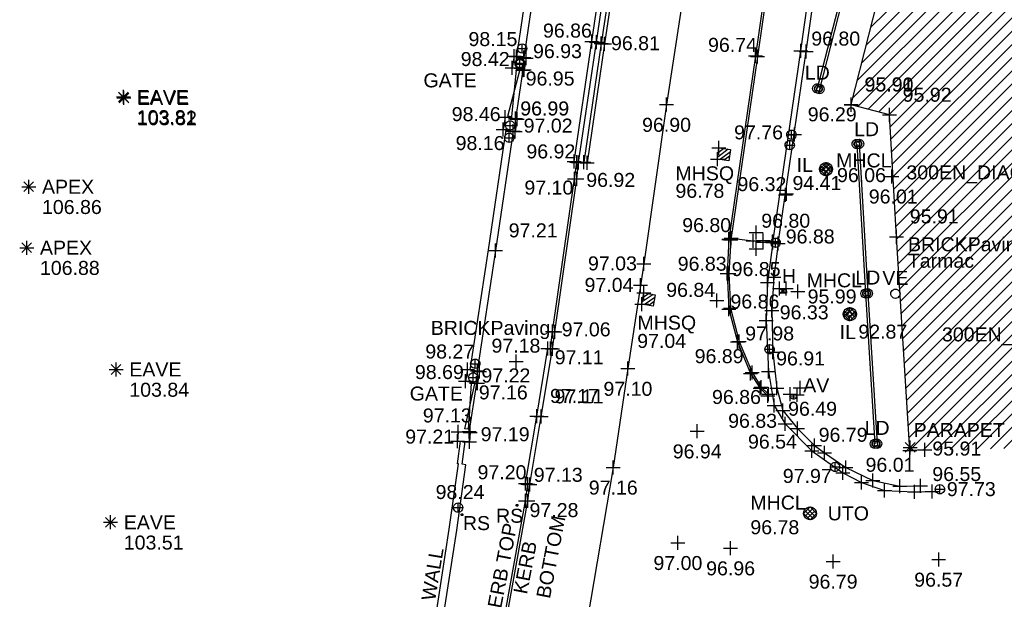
# Model space of a CAD drawing. Header units: metres. Extents: x 610185 to 614128, y 655663 to 660921.
# Tile 27 of 94: x 612676 to 612729, y 658161 to 658192. Entities that reach past the tile are written whole.
import ezdxf
from ezdxf.enums import TextEntityAlignment as Align

# ---------------------------------------------------------------- set-up
doc = ezdxf.new("R2010")
doc.units = ezdxf.units.M
doc.header["$MEASUREMENT"] = 0
doc.linetypes.add('DASHED', pattern=[19.05, 12.7, -6.35])
for name, color, linetype in [('3D_BUILDING_ELEVATION', 7, 'Continuous'), ('3D_BUILDING_LINE', 7, 'Continuous'), ('3D_BUILDING_SYMBOL', 7, 'Continuous'), ('3D_WALL_ELEVATION', 7, 'Continuous'), ('3D_WALL_LINE', 7, 'Continuous'), ('3D_WALL_SYMBOL', 7, 'Continuous'), ('AIR_VALVE_CODE', 19, 'Continuous'), ('AIR_VALVE_SYMBOL', 19, 'Continuous'), ('APEX_CODE', 251, 'Continuous'), ('APEX_ELEVATION', 251, 'Continuous'), ('APEX_SYMBOL', 251, 'Continuous'), ('BUILDING_HATCH', 252, 'Continuous'), ('DETAIL_DES', 250, 'Continuous'), ('GATE_CODE', 251, 'Continuous'), ('GATE_SYMBOL', 251, 'Continuous'), ('HELP_POINT', 250, 'Continuous'), ('HYDRANT_CODE', 142, 'Continuous'), ('HYDRANT_SYMBOL', 142, 'Continuous'), ('INVERT_LEVEL_CODE', 132, 'Continuous'), ('INVERT_LEVEL_ELEVATION', 132, 'Continuous'), ('INVERT_LEVEL_SYMBOL', 132, 'Continuous'), ('KERB_BOTTOM_ELEVATION', 7, 'Continuous'), ('KERB_BOTTOM_LINE', 7, 'Continuous'), ('KERB_BOTTOM_SYMBOL', 7, 'Continuous'), ('KERB_TOP_ELEVATION', 252, 'Continuous'), ('KERB_TOP_LINE', 252, 'Continuous'), ('KERB_TOP_SYMBOL', 252, 'Continuous'), ('LD_CODE', 15, 'Continuous'), ('LD_LINE', 15, 'Continuous'), ('LD_SYMBOL', 15, 'Continuous'), ('MANHOLE_CIRCULAR_CODE', 151, 'Continuous'), ('MANHOLE_CIRCULAR_ELEVATION', 151, 'Continuous'), ('MANHOLE_CIRCULAR_SYMBOL', 151, 'Continuous'), ('MANHOLE_SQUARE_CODE', 151, 'Continuous'), ('MANHOLE_SQUARE_ELEVATION', 151, 'Continuous'), ('MANHOLE_SQUARE_SYMBOL', 151, 'Continuous'), ('METAL_SPOTHEIGHT_ELEVATION', 250, 'Continuous'), ('METAL_SPOTHEIGHT_SYMBOL', 250, 'Continuous'), ('PARAPET_CODE', 251, 'Continuous'), ('PARAPET_SYMBOL', 251, 'Continuous'), ('ROAD_SIGN_CODE', 32, 'Continuous'), ('ROAD_SIGN_SYMBOL', 32, 'Continuous'), ('SURFACE_CHANGE_ELEVATION', 42, 'Continuous'), ('SURFACE_CHANGE_LINE', 42, 'Continuous'), ('SURFACE_CHANGE_SYMBOL', 42, 'Continuous'), ('TEXTS', 7, 'Continuous'), ('TOP_OF_WALL_ELEVATION', 211, 'Continuous'), ('UNDERSIDE_OF_EAVE_CODE', 252, 'Continuous'), ('UNDERSIDE_OF_EAVE_ELEVATION', 252, 'Continuous'), ('UNDERSIDE_OF_EAVE_SYMBOL', 252, 'Continuous'), ('VALVE_CODE', 142, 'Continuous'), ('VALVE_SYMBOL', 142, 'Continuous'), ('WALL_LINE', 7, 'Continuous'), ('WALL_TOP_SYMBOL', 211, 'Continuous'), ('WHITE_LINE_DASHED_ELEVATION', 254, 'Continuous'), ('WHITE_LINE_DASHED_LINE', 254, 'DASHED'), ('WHITE_LINE_DASHED_SYMBOL', 254, 'Continuous'), ('WHITE_LINE_SOLID_ELEVATION', 254, 'Continuous'), ('WHITE_LINE_SOLID_LINE', 254, 'Continuous'), ('WHITE_LINE_SOLID_SYMBOL', 254, 'Continuous'), ('YELLOW_LINE_SOLID_ELEVATION', 41, 'Continuous'), ('YELLOW_LINE_SOLID_LINE', 41, 'Continuous'), ('YELLOW_LINE_SOLID_SYMBOL', 41, 'Continuous')]:
    doc.layers.add(name, color=color, linetype=linetype)
doc.styles.add('REGULAR', font='swissl.ttf')

# ---------------------------------------------------------------- blocks, each defined once
blk = doc.blocks.new('S061')
at = {"color": 0, "linetype": 'Continuous'}
for p, q in [((-0.5, 0), (0.5, 0)), ((0, -0.5), (0, 0.5))]:
    blk.add_line(p, q, dxfattribs=at)
blk = doc.blocks.new('042')
at = {"color": 0, "linetype": 'Continuous'}
for p, q in [((-0.5, 0), (-0.48, 0.13)), ((-0.48, -0.13), (-0.5, 0)), ((-0.5, 0), (0.5, 0)), ((-0.48, 0.13), (-0.43, 0.25)), ((-0.43, 0.25), (-0.35, 0.35)), ((-0.35, 0.35), (-0.25, 0.43)), ((-0.25, 0.43), (-0.13, 0.48)), ((-0.13, 0.48), (0, 0.5)), ((0, 0.5), (0.13, 0.48)), ((0, -0.5), (0, 0.5)), ((0.13, 0.48), (0.25, 0.43)), ((0.25, 0.43), (0.35, 0.35)), ((0.35, 0.35), (0.43, 0.25)), ((0.43, 0.25), (0.48, 0.13)), ((0.48, 0.13), (0.5, 0)), ((0.5, 0), (0.48, -0.13)), ((-0.43, -0.25), (-0.48, -0.13)), ((-0.35, -0.35), (-0.43, -0.25)), ((-0.25, -0.43), (-0.35, -0.35)), ((-0.13, -0.48), (-0.25, -0.43)), ((0, -0.5), (-0.13, -0.48)), ((0.13, -0.48), (0, -0.5)), ((0.25, -0.43), (0.13, -0.48)), ((0.35, -0.35), (0.25, -0.43)), ((0.43, -0.25), (0.35, -0.35)), ((0.48, -0.13), (0.43, -0.25))]:
    blk.add_line(p, q, dxfattribs=at)
blk = doc.blocks.new('065')
at = {"color": 0, "linetype": 'Continuous'}
for p, q in [((-0.5, 0), (0.5, 0)), ((-0.35, -0.35), (0.35, 0.35)), ((-0.35, 0.35), (0.35, -0.35)), ((0, -0.5), (0, 0.5))]:
    blk.add_line(p, q, dxfattribs=at)
blk = doc.blocks.new('S031')
at = {"color": 0}
for p, q in [((-0.5, 0), (-0.48, 0.13)), ((-0.48, -0.13), (-0.5, 0)), ((-0.48, 0.13), (-0.43, 0.25)), ((-0.43, 0.25), (-0.35, 0.35)), ((-0.35, 0.35), (-0.25, 0.43)), ((-0.3, 0), (-0.28, 0.11)), ((-0.28, -0.11), (-0.3, 0)), ((-0.28, 0.11), (-0.21, 0.21)), ((-0.25, 0.43), (-0.13, 0.48)), ((-0.21, 0.21), (-0.11, 0.28)), ((-0.13, 0.48), (0, 0.5)), ((-0.11, 0.28), (0, 0.3)), ((0, 0.5), (0.13, 0.48)), ((0, 0.3), (0.11, 0.28)), ((0.11, 0.28), (0.21, 0.21)), ((0.13, 0.48), (0.25, 0.43)), ((0.21, 0.21), (0.28, 0.11)), ((0.25, 0.43), (0.35, 0.35)), ((0.28, 0.11), (0.3, 0)), ((0.3, 0), (0.28, -0.11)), ((0.35, 0.35), (0.43, 0.25)), ((0.43, 0.25), (0.48, 0.13)), ((0.48, 0.13), (0.5, 0)), ((0.5, 0), (0.48, -0.13)), ((-0.43, -0.25), (-0.48, -0.13)), ((-0.35, -0.35), (-0.43, -0.25)), ((-0.25, -0.43), (-0.35, -0.35)), ((-0.21, -0.21), (-0.28, -0.11)), ((-0.13, -0.48), (-0.25, -0.43)), ((-0.11, -0.28), (-0.21, -0.21)), ((0, -0.5), (-0.13, -0.48)), ((0, -0.3), (-0.11, -0.28)), ((0.11, -0.28), (0, -0.3)), ((0.13, -0.48), (0, -0.5)), ((0.21, -0.21), (0.11, -0.28)), ((0.25, -0.43), (0.13, -0.48)), ((0.28, -0.11), (0.21, -0.21)), ((0.35, -0.35), (0.25, -0.43)), ((0.43, -0.25), (0.35, -0.35)), ((0.48, -0.13), (0.43, -0.25))]:
    blk.add_line(p, q, dxfattribs=at)
blk = doc.blocks.new('072')
at = {"color": 0}
for p, q in [((-0.5, -0.5), (-0.5, 0.5)), ((-0.5, 0.5), (0.5, 0.5)), ((-0.5, 0.1), (-0.1, 0.5)), ((0.3, 0.5), (-0.5, -0.3)), ((-0.3, -0.5), (0.5, 0.3)), ((0.5, 0.5), (0.5, -0.5)), ((0.5, -0.5), (-0.5, -0.5)), ((0.5, -0.1), (0.1, -0.5))]:
    blk.add_line(p, q, dxfattribs=at)
blk = doc.blocks.new('093')
at = {"color": 0}
for p, q in [((-0.5, 0), (0, 0.5)), ((-0.5, 0), (-0.48, 0.13)), ((-0.48, -0.13), (-0.5, 0)), ((0, -0.5), (-0.5, 0)), ((-0.48, 0.13), (-0.43, 0.25)), ((-0.43, 0.25), (-0.35, 0.35)), ((0.26, 0.42), (-0.42, -0.26)), ((-0.42, 0.25), (0.26, -0.42)), ((-0.35, 0.35), (-0.25, 0.43)), ((0.42, -0.26), (-0.26, 0.42)), ((-0.26, -0.42), (0.43, 0.25)), ((-0.25, 0.43), (-0.13, 0.48)), ((-0.13, 0.48), (0, 0.5)), ((0, 0.5), (0.13, 0.48)), ((0, 0.5), (0.5, 0)), ((0.5, 0), (0, -0.5)), ((0.13, 0.48), (0.25, 0.43)), ((0.25, 0.43), (0.35, 0.35)), ((0.35, 0.35), (0.43, 0.25)), ((0.43, 0.25), (0.48, 0.13)), ((0.48, 0.13), (0.5, 0)), ((0.5, 0), (0.48, -0.13)), ((-0.43, -0.25), (-0.48, -0.13)), ((-0.35, -0.35), (-0.43, -0.25)), ((-0.25, -0.43), (-0.35, -0.35)), ((-0.13, -0.48), (-0.25, -0.43)), ((0, -0.5), (-0.13, -0.48)), ((0.13, -0.48), (0, -0.5)), ((0.25, -0.43), (0.13, -0.48)), ((0.35, -0.35), (0.25, -0.43)), ((0.43, -0.25), (0.35, -0.35)), ((0.48, -0.13), (0.43, -0.25))]:
    blk.add_line(p, q, dxfattribs=at)
blk = doc.blocks.new('S028')
at = {"color": 0, "linetype": 'Continuous'}
for p, q in [((-0.5, 0), (-0.48, 0.13)), ((-0.48, -0.13), (-0.5, 0)), ((-0.48, 0.13), (-0.43, 0.25)), ((-0.43, 0.25), (-0.35, 0.35)), ((-0.35, 0.35), (-0.25, 0.43)), ((-0.25, 0.43), (-0.13, 0.48)), ((-0.13, 0.48), (0, 0.5)), ((0, 0.5), (0.13, 0.48)), ((0.13, 0.48), (0.25, 0.43)), ((0.25, 0.43), (0.35, 0.35)), ((0.35, 0.35), (0.43, 0.25)), ((0.43, 0.25), (0.48, 0.13)), ((0.48, 0.13), (0.5, 0)), ((0.5, 0), (0.48, -0.13)), ((-0.43, -0.25), (-0.48, -0.13)), ((-0.35, -0.35), (-0.43, -0.25)), ((-0.25, -0.43), (-0.35, -0.35)), ((-0.13, -0.48), (-0.25, -0.43)), ((0, -0.5), (-0.13, -0.48)), ((0.13, -0.48), (0, -0.5)), ((0.25, -0.43), (0.13, -0.48)), ((0.35, -0.35), (0.25, -0.43)), ((0.43, -0.25), (0.35, -0.35)), ((0.48, -0.13), (0.43, -0.25))]:
    blk.add_line(p, q, dxfattribs=at)
blk = doc.blocks.new('068')
at = {"color": 0}
for p, q in [((-0.5, -0.5), (-0.5, 0.5)), ((-0.5, 0.5), (0.5, 0.5)), ((-0.5, -0.5), (0.5, 0.5)), ((0.5, -0.5), (-0.5, 0.5)), ((-0.45, -0.4), (-0.45, 0.4)), ((-0.45, 0.4), (-0.05, 0)), ((-0.05, 0), (-0.45, -0.4)), ((-0.4, -0.3), (-0.4, 0.3)), ((-0.4, 0.3), (-0.1, 0)), ((-0.1, 0), (-0.4, -0.3)), ((-0.35, -0.2), (-0.35, 0.2)), ((-0.35, 0.2), (-0.15, 0)), ((-0.15, 0), (-0.35, -0.2)), ((-0.3, -0.1), (-0.3, 0.1)), ((-0.3, 0.1), (-0.2, 0)), ((-0.2, 0), (-0.3, -0.1)), ((-0.26, -0.02), (-0.26, 0.02)), ((-0.26, 0.02), (-0.24, 0)), ((-0.24, 0), (-0.26, -0.02)), ((0.45, 0.4), (0.05, 0)), ((0.05, 0), (0.45, -0.4)), ((0.4, 0.3), (0.1, 0)), ((0.1, 0), (0.4, -0.3)), ((0.35, 0.2), (0.15, 0)), ((0.15, 0), (0.35, -0.2)), ((0.3, 0.1), (0.2, 0)), ((0.2, 0), (0.3, -0.1)), ((0.26, 0.02), (0.24, 0)), ((0.24, 0), (0.26, -0.02)), ((0.26, -0.02), (0.26, 0.02)), ((0.3, -0.1), (0.3, 0.1)), ((0.35, -0.2), (0.35, 0.2)), ((0.4, -0.3), (0.4, 0.3)), ((0.45, -0.4), (0.45, 0.4)), ((0.5, 0.5), (0.5, -0.5)), ((0.5, -0.5), (-0.5, -0.5))]:
    blk.add_line(p, q, dxfattribs=at)
blk = doc.blocks.new('S066')
at = {"color": 0, "linetype": 'Continuous'}
for p, q in [((-0.5, 0), (-0.19, 0)), ((-0.19, 0), (-0.18, 0.06)), ((-0.17, -0.08), (-0.19, 0)), ((-0.18, 0.06), (-0.16, 0.1)), ((-0.16, 0.1), (-0.13, 0.13)), ((-0.13, 0.13), (-0.1, 0.16)), ((-0.1, 0.16), (-0.06, 0.18)), ((-0.06, 0.18), (0, 0.19)), ((0, 0.5), (0, 0.19)), ((0, 0.19), (0.06, 0.18)), ((0.06, 0.18), (0.1, 0.16)), ((0.1, 0.16), (0.13, 0.13)), ((0.13, 0.13), (0.16, 0.1)), ((0.16, 0.1), (0.18, 0.06)), ((0.18, 0.06), (0.19, 0)), ((0.19, 0), (0.18, -0.04)), ((0.5, 0), (0.19, 0)), ((-0.16, -0.1), (-0.17, -0.08)), ((-0.13, -0.13), (-0.16, -0.1)), ((-0.1, -0.16), (-0.13, -0.13)), ((-0.06, -0.18), (-0.1, -0.16)), ((-0.02, -0.19), (-0.06, -0.18)), ((0, -0.19), (-0.02, -0.19)), ((0.06, -0.18), (0, -0.19)), ((0, -0.5), (0, -0.19)), ((0.1, -0.16), (0.06, -0.18)), ((0.13, -0.13), (0.1, -0.16)), ((0.16, -0.1), (0.13, -0.13)), ((0.18, -0.04), (0.16, -0.1))]:
    blk.add_line(p, q, dxfattribs=at)
blk = doc.blocks.new('GATE2')
at = {"color": 0, "linetype": 'Continuous'}
for p, q in [((-0.04, 0.5), (0.04, -0.5)), ((-0.04, -0.5), (0.04, 0.5)), ((0.04, 0.5), (-0.04, 0.5)), ((0.04, -0.5), (-0.04, -0.5))]:
    blk.add_line(p, q, dxfattribs=at)

msp = doc.modelspace()

# ---------------------------------------------------------------- hatches: boundary and pattern name
at = {"layer": 'BUILDING_HATCH'}
h = msp.add_hatch(dxfattribs=at)
h.set_pattern_fill('ANSI31', color=256, scale=4)
h.paths.add_polyline_path([(612754.286, 658248.852), (612748.44, 658248.472), (612746.265, 658248.321), (612746.392, 658245.998), (612746.572, 658246.008), (612746.847, 658240.408), (612747.127, 658235.735), (612745.562, 658233.979), (612739.054, 658226.879), (612730.446, 658226.253), (612726.471, 658210.94), (612726.383, 658210.945), (612720.388, 658187.088), (612722.433, 658186.531), (612722.816, 658180.012), (612723.521, 658168.558), (612724.325, 658168.595), (612733.84, 658168.741), (612732.001, 658179.85), (612732.66, 658192.929), (612733.508, 658205.066), (612737.937, 658218.068), (612747.165, 658224.278), (612755.518, 658236.036)])
h.paths.add_polyline_path([(612723.543, 658169.09), (612728.323, 658169.09), (612728.323, 658170.215), (612723.543, 658170.215)], flags=24)
h.paths.add_polyline_path([(612724.549, 658168.078), (612727.421, 658168.078), (612727.421, 658169.203), (612724.549, 658169.203)], flags=9)
h.paths.add_polyline_path([(612724.997, 658173.902), (612739.171, 658173.902), (612739.171, 658175.425), (612724.997, 658175.425)], flags=24)
h.paths.add_polyline_path([(612723.089, 658182.582), (612737.264, 658182.582), (612737.264, 658184.105), (612723.089, 658184.105)], flags=24)
h.paths.add_polyline_path([(612723.339, 658180.514), (612726.211, 658180.514), (612726.211, 658181.639), (612723.339, 658181.639)], flags=24)
h.paths.add_polyline_path([(612723.182, 658178.757), (612729.711, 658178.757), (612729.711, 658180.244), (612723.182, 658180.244)], flags=24)
h.paths.add_polyline_path([(612723.229, 658178.144), (612727.012, 658178.144), (612727.012, 658179.289), (612723.229, 658179.289)], flags=24)
h.paths.add_polyline_path([(612721.203, 658181.58), (612724.075, 658181.58), (612724.075, 658182.707), (612721.203, 658182.707)], flags=25)
h.paths.add_polyline_path([(612720.914, 658187.58), (612723.786, 658187.58), (612723.786, 658188.705), (612720.914, 658188.705)], flags=24)
h.paths.add_polyline_path([(612722.955, 658187.032), (612725.828, 658187.032), (612725.828, 658188.157), (612722.955, 658188.157)], flags=24)
h.paths.add_polyline_path([(612720.911, 658187.59), (612723.783, 658187.59), (612723.783, 658188.715), (612720.911, 658188.715)], flags=24)
h.paths.add_polyline_path([(612722.558, 658193.216), (612727.338, 658193.216), (612727.338, 658194.341), (612722.558, 658194.341)], flags=24)
h.paths.add_polyline_path([(612722.558, 658192.11), (612725.985, 658192.11), (612725.985, 658193.235), (612722.558, 658193.235)], flags=24)
h.paths.add_polyline_path([(612722.801, 658195.043), (612725.674, 658195.043), (612725.674, 658196.168), (612722.801, 658196.168)], flags=24)
h.paths.add_polyline_path([(612723.804, 658199.325), (612726.676, 658199.325), (612726.676, 658200.45), (612723.804, 658200.45)], flags=24)
h.paths.add_polyline_path([(612726.541, 658209.768), (612729.414, 658209.768), (612729.414, 658210.893), (612726.541, 658210.893)], flags=24)
h.paths.add_polyline_path([(612729.376, 658218.826), (612740.759, 658218.826), (612740.759, 658220.349), (612729.376, 658220.349)], flags=24)
h.paths.add_polyline_path([(612728.489, 658217.406), (612731.361, 658217.406), (612731.361, 658218.531), (612728.489, 658218.531)], flags=24)
h.paths.add_polyline_path([(612738.443, 658225.301), (612743.223, 658225.301), (612743.223, 658226.426), (612738.443, 658226.426)], flags=24)
h.paths.add_polyline_path([(612738.443, 658224.195), (612741.87, 658224.195), (612741.87, 658225.32), (612738.443, 658225.32)], flags=24)
h.paths.add_polyline_path([(612739.647, 658226.487), (612742.519, 658226.487), (612742.519, 658227.613), (612739.647, 658227.613)], flags=24)
h.paths.add_polyline_path([(612735.298, 658224.805), (612738.725, 658224.805), (612738.725, 658225.93), (612735.298, 658225.93)], flags=24)
h.paths.add_polyline_path([(612730.306, 658224.946), (612735.086, 658224.946), (612735.086, 658226.071), (612730.306, 658226.071)], flags=24)
h.paths.add_polyline_path([(612730.306, 658223.84), (612733.734, 658223.84), (612733.734, 658224.965), (612730.306, 658224.965)], flags=24)
h.paths.add_polyline_path([(612742.544, 658229.615), (612745.417, 658229.615), (612745.417, 658230.741), (612742.544, 658230.741)], flags=24)
h.paths.add_polyline_path([(612745.697, 658232.425), (612747.207, 658232.425), (612747.207, 658233.55), (612745.697, 658233.55)], flags=24)
h.paths.add_polyline_path([(612745.711, 658231.333), (612748.584, 658231.333), (612748.584, 658232.459), (612745.711, 658232.459)], flags=24)
h.paths.add_polyline_path([(612737.744, 658233.31), (612753.324, 658233.31), (612753.324, 658234.833), (612737.744, 658234.833)], flags=25)
h.paths.add_polyline_path([(612746.084, 658234.48), (612748.957, 658234.48), (612748.957, 658235.607), (612746.084, 658235.607)], flags=24)
h.paths.add_polyline_path([(612747.649, 658236.237), (612750.522, 658236.237), (612750.522, 658237.363), (612747.649, 658237.363)], flags=24)
h.paths.add_polyline_path([(612750.412, 658237.69), (612753.84, 658237.69), (612753.84, 658238.815), (612750.412, 658238.815)], flags=24)
h.paths.add_polyline_path([(612747.369, 658240.91), (612750.242, 658240.91), (612750.242, 658242.036), (612747.369, 658242.036)], flags=24)
h.paths.add_polyline_path([(612742.222, 658244.522), (612749.669, 658244.522), (612749.669, 658246.009), (612742.222, 658246.009)], flags=25)
h.paths.add_polyline_path([(612746.838, 658245.615), (612749.711, 658245.615), (612749.711, 658246.74), (612746.838, 658246.74)], flags=24)
h.paths.add_polyline_path([(612746.417, 658247.202), (612749.289, 658247.202), (612749.289, 658248.327), (612746.417, 658248.327)], flags=24)

# ---------------------------------------------------------------- linework, layer by layer
at = {"layer": '3D_BUILDING_LINE'}
for points in [[(612720.388, 658187.088, 95.907), (612722.279, 658194.541, 95.913), (612723.282, 658198.823, 95.909), (612726.383, 658210.945, 95.924), (612726.471, 658210.94, 95.937), (612728.269, 658217.912, 95.903), (612730.446, 658226.253, 96.006), (612738.294, 658226.731, 96.021), (612738.312, 658226.833, 96.016), (612739.054, 658226.879, 96.029), (612745.562, 658233.979, 96.037)], [(612724.325, 658168.595, 95.908), (612723.521, 658168.558, 95.922), (612722.816, 658180.012, 95.909), (612722.433, 658186.531, 95.918), (612720.391, 658187.079, 95.904)]]:
    msp.add_polyline3d(points, dxfattribs=at)
at = {"layer": '3D_WALL_LINE'}
for p, q in [((612702.886, 658192.682, 96.862), (612702.438, 658189.67, 96.94)), ((612703.282, 658192.623, 96.862), (612702.834, 658189.612, 96.94)), ((612702.313, 658189.683, 96.933), (612702.208, 658189.049, 96.948)), ((612702.313, 658189.683, 96.933), (612702.438, 658189.67, 96.94)), ((612702.834, 658189.612, 96.94), (612702.955, 658189.577, 96.933)), ((612702.955, 658189.577, 96.933), (612702.849, 658188.943, 96.948)), ((612702.208, 658189.049, 96.948), (612702.849, 658188.943, 96.948)), ((612701.836, 658186.409, 97.002), (612701.728, 658185.756, 97.016)), ((612702.477, 658186.303, 97.002), (612701.836, 658186.409, 97.002)), ((612702.477, 658186.303, 97.002), (612702.369, 658185.65, 97.016)), ((612701.728, 658185.756, 97.016), (612702.369, 658185.65, 97.016)), ((612699.825, 658172.901, 97.219), (612699.715, 658172.27, 97.182)), ((612700.465, 658172.789, 97.219), (612699.825, 658172.901, 97.219)), ((612700.465, 658172.789, 97.219), (612700.355, 658172.158, 97.182)), ((612699.715, 658172.27, 97.182), (612700.355, 658172.158, 97.182)), ((612699.314, 658169.561, 97.19), (612699.28, 658169.063, 97.205)), ((612699.314, 658169.561, 97.19), (612699.963, 658169.517, 97.19)), ((612699.963, 658169.517, 97.19), (612699.929, 658169.019, 97.205)), ((612699.929, 658169.019, 97.205), (612699.28, 658169.063, 97.205))]:
    msp.add_line(p, q, dxfattribs=at)
for points in [[(612716.181, 658179.692, 96.885), (612717.678, 658189.97, 96.795), (612718.8, 658197.844, 96.681), (612719.195, 658200.839, 96.607), (612719.282, 658201.484, 96.602), (612720.657, 658209.524, 96.475), (612721.424, 658214.293, 96.385), (612721.617, 658215.343, 96.364), (612722.002, 658216.963, 96.324), (612722.707, 658218.892, 96.258), (612723.624, 658220.749, 96.22), (612724.485, 658222.142, 96.189), (612725.931, 658223.909, 96.13), (612726.936, 658224.776, 96.11), (612727.503, 658225.055, 96.068)], [(612716.478, 658179.649, 96.885), (612717.975, 658189.927, 96.795), (612719.097, 658197.803, 96.681), (612719.493, 658200.799, 96.607), (612719.579, 658201.439, 96.602), (612720.953, 658209.474, 96.475), (612721.72, 658214.242, 96.385), (612721.91, 658215.281, 96.364), (612722.29, 658216.877, 96.324), (612722.983, 658218.774, 96.258), (612723.886, 658220.603, 96.22), (612724.73, 658221.967, 96.189), (612726.147, 658223.699, 96.13), (612727.103, 658224.524, 96.11), (612727.635, 658224.785, 96.068)], [(612701.865, 658185.733, 97.017), (612700.918, 658179.31, 97.208), (612699.95, 658172.879, 97.22)], [(612702.259, 658185.668, 97.018), (612701.316, 658179.265, 97.208), (612700.344, 658172.81, 97.22)], [(612716.181, 658179.692, 96.885), (612715.898, 658177.561, 96.902), (612715.824, 658175.512, 96.914), (612715.951, 658172.784, 96.92), (612716.261, 658170.975, 96.841), (612716.845, 658169.989, 96.831), (612718.266, 658168.534, 96.788), (612719.935, 658167.351, 96.715), (612720.939, 658166.837, 96.683), (612722.168, 658166.417, 96.639), (612723.772, 658166.336, 96.555), (612724.733, 658166.368, 96.521)], [(612716.478, 658179.649, 96.885), (612716.246, 658177.842, 96.392), (612716.128, 658176.061, 96.413), (612716.181, 658173.825, 96.462), (612716.392, 658171.904, 96.511), (612716.715, 658170.696, 96.527), (612717.501, 658169.739, 96.543), (612718.422, 658168.831, 96.441), (612718.947, 658168.439, 96.388), (612720.104, 658167.643, 96.29), (612721.538, 658166.949, 96.143), (612722.986, 658166.638, 96.014), (612724.091, 658166.667, 95.896)]]:
    msp.add_polyline3d(points, dxfattribs=at)
at = {"layer": 'KERB_BOTTOM_LINE'}
for points in [[(612733.476, 658238.027, 95.927), (612731.473, 658236.029, 95.917), (612729.778, 658234.008, 95.956), (612728.694, 658232.563, 95.961), (612727.473, 658230.662, 95.931), (612724.945, 658226.524, 95.921), (612722.783, 658222.892, 95.96), (612721.492, 658220.746, 96.022), (612721.279, 658220.33, 96.016), (612720.812, 658219.174, 96.062), (612720.656, 658218.838, 96.078), (612719.834, 658216.176, 96.211), (612718.541, 658210.512, 96.35), (612718.199, 658208.711, 96.365), (612716.581, 658198.984, 96.513), (612715.263, 658189.699, 96.666), (612713.823, 658179.874, 96.782)], [(612705.772, 658183.991, 96.916), (612706.725, 658190.429, 96.811), (612707.636, 658196.624, 96.708), (612707.763, 658197.5, 96.686), (612708.748, 658204.202, 96.571), (612709.21, 658208.269, 96.492), (612709.36, 658212.874, 96.37), (612709.266, 658216.559, 96.318), (612708.919, 658219.31, 96.239), (612708.771, 658219.8, 96.198), (612708.302, 658221.14, 96.135), (612708.133, 658221.617, 96.104), (612707.76, 658222.378, 96.077), (612707.298, 658222.962, 96.095), (612706.449, 658223.56, 96.1), (612705.66, 658223.971, 96.114), (612704.804, 658224.338, 96.157), (612703.928, 658224.658, 96.209), (612703.014, 658224.876, 96.245), (612702.098, 658224.951, 96.27), (612701.164, 658224.913, 96.306), (612699.34, 658224.58, 96.348), (612697.553, 658224.08, 96.377), (612691.249, 658222.327, 96.498)], [(612693.009, 658124.436, 97.454), (612693.318, 658125.297, 97.46), (612694.878, 658130.868, 97.434), (612696.883, 658138.06, 97.35), (612697.082, 658138.929, 97.335), (612698.872, 658145.786, 97.28), (612700.529, 658152.295, 97.253), (612700.714, 658153.18, 97.237), (612701.829, 658159.133, 97.22), (612703.054, 658165.853, 97.147), (612703.164, 658166.737, 97.132), (612703.774, 658170.37, 97.107), (612704.372, 658174.004, 97.059), (612704.497, 658174.913, 97.056), (612705.674, 658183.102, 96.928), (612705.772, 658183.991, 96.916)], [(612713.823, 658179.874, 96.782), (612713.74, 658178.034, 96.825), (612713.83, 658176.125, 96.864), (612714.285, 658174.376, 96.891), (612714.981, 658172.685, 96.905), (612715.496, 658171.894, 96.864), (612715.909, 658171.48, 96.842)]]:
    msp.add_polyline3d(points, dxfattribs=at)
at = {"layer": 'KERB_TOP_LINE'}
msp.add_line((612705.672, 658184.002, 96.969), (612705.527, 658184.042, 96.977), dxfattribs=at)
for points in [[(612733.535, 658237.901, 96.032), (612731.564, 658235.937, 96.072), (612729.869, 658233.919, 96.097), (612728.812, 658232.489, 96.083), (612727.594, 658230.59, 96.063), (612725.068, 658226.469, 96.056), (612722.896, 658222.843, 96.143), (612721.599, 658220.703, 96.218), (612721.349, 658220.287, 96.045), (612720.908, 658219.151, 96.079), (612720.78, 658218.789, 96.212), (612719.957, 658216.147, 96.336), (612718.653, 658210.482, 96.435), (612718.307, 658208.681, 96.464), (612716.694, 658198.977, 96.608), (612715.359, 658189.658, 96.735), (612713.933, 658179.851, 96.794)], [(612705.527, 658184.042, 96.977), (612706.473, 658190.468, 96.862), (612707.385, 658196.654, 96.769)], [(612692.924, 658124.411, 97.46), (612693.203, 658125.354, 97.538), (612694.773, 658130.892, 97.493), (612696.774, 658138.078, 97.445), (612696.98, 658138.942, 97.351), (612696.852, 658138.989, 97.355), (612698.62, 658145.869, 97.322), (612700.275, 658152.345, 97.312), (612700.426, 658152.317, 97.308), (612700.603, 658153.227, 97.351), (612701.705, 658159.131, 97.334), (612702.918, 658165.86, 97.28), (612703.053, 658166.757, 97.187), (612702.927, 658166.78, 97.196), (612703.53, 658170.395, 97.166), (612704.123, 658174.029, 97.111), (612704.269, 658174.022, 97.11), (612704.369, 658174.939, 97.184), (612705.551, 658183.104, 97.095), (612705.672, 658184.002, 96.969)], [(612713.933, 658179.851, 96.794), (612713.827, 658178.043, 96.824), (612713.915, 658176.176, 96.859), (612714.381, 658174.402, 96.895), (612715.072, 658172.734, 96.906), (612715.56, 658171.956, 96.866), (612715.956, 658171.566, 96.841)]]:
    msp.add_polyline3d(points, dxfattribs=at)
at = {"layer": 'LD_LINE'}
for points in [[(612726.758, 658220.06, 95.866), (612724.657, 658211.785, 95.865), (612722.511, 658203.406, 95.86), (612720.358, 658194.95, 95.867), (612718.568, 658187.952, 95.836)], [(612726.875, 658220.03, 95.866), (612724.773, 658211.755, 95.865), (612722.627, 658203.377, 95.86), (612720.474, 658194.921, 95.867), (612718.684, 658187.923, 95.836)], [(612720.684, 658184.976, 95.872), (612721.154, 658176.968, 95.865), (612721.651, 658168.913, 95.887)], [(612720.804, 658184.983, 95.872), (612721.274, 658176.975, 95.865), (612721.771, 658168.92, 95.887)]]:
    msp.add_polyline3d(points, dxfattribs=at)
at = {"layer": 'SURFACE_CHANGE_LINE'}
for p, q in [((612702.78, 658188.954, 96.95), (612702.395, 658186.316, 96.993)), ((612700.302, 658172.167, 97.163), (612699.894, 658169.522, 97.132))]:
    msp.add_line(p, q, dxfattribs=at)
msp.add_polyline3d([(612713.947, 658179.933, 96.8), (612715.135, 658179.782, 96.798), (612715.661, 658179.713, 96.832), (612715.667, 658179.809, 96.836), (612716.187, 658179.729, 96.88)], dxfattribs=at)
at = {"layer": 'WALL_LINE'}
for p, q in [((612699.282, 658167.848, 97.712), (612699.436, 658169.053, 97.673)), ((612699.53, 658167.817, 97.712), (612699.685, 658169.036, 97.672)), ((612699.332, 658167.841, 97.725), (612699.282, 658167.848, 97.712)), ((612699.73, 658167.784, 97.725), (612699.53, 658167.817, 97.712))]:
    msp.add_line(p, q, dxfattribs=at)
for points in [[(612696.888, 658151.33, 97.758), (612697.852, 658157.912, 97.866), (612698.842, 658164.35, 97.813), (612699.332, 658167.841, 97.725)], [(612697.284, 658151.269, 97.758), (612698.247, 658157.852, 97.866), (612699.238, 658164.292, 97.813), (612699.73, 658167.784, 97.725)]]:
    msp.add_polyline3d(points, dxfattribs=at)
at = {"layer": 'WHITE_LINE_DASHED_LINE'}
msp.add_polyline3d([(612708.416, 658172.946, 97.098), (612707.63, 658167.654, 97.161), (612706.245, 658159.54, 97.254), (612704.015, 658148.972, 97.297), (612701.698, 658139.951, 97.291), (612699.129, 658130.841, 97.294), (612696.299, 658121.335, 97.419), (612693.954, 658113.61, 97.513), (612690.866, 658103.213, 97.612)], dxfattribs=at)
at = {"layer": 'WHITE_LINE_SOLID_LINE'}
msp.add_polyline3d([(612716.378, 658223.476, 96.227), (612714.943, 658215.968, 96.398), (612713.375, 658206.131, 96.592), (612711.944, 658196.665, 96.74), (612710.487, 658187.09, 96.901), (612709.265, 658178.563, 97.025), (612708.416, 658172.946, 97.098)], dxfattribs=at)
at = {"layer": 'YELLOW_LINE_SOLID_LINE'}
for points in [[(612680.09, 658221.157, 96.657), (612690.145, 658223.578, 96.511), (612691.78, 658223.878, 96.489), (612692.487, 658223.925, 96.493), (612693.23, 658223.755, 96.462), (612693.883, 658223.691, 96.439), (612694.731, 658223.807, 96.417), (612696.367, 658224.195, 96.399), (612700.557, 658225.271, 96.32), (612702.15, 658225.317, 96.276), (612704.704, 658224.83, 96.184), (612706.96, 658223.773, 96.115), (612707.934, 658222.946, 96.085), (612708.778, 658221.347, 96.16), (612709.547, 658218.263, 96.271), (612709.766, 658215.232, 96.341), (612709.76, 658210.08, 96.406), (612709.427, 658205.993, 96.541), (612708.089, 658196.565, 96.703), (612707.158, 658190.336, 96.807), (612706.223, 658183.973, 96.915)], [(612680.129, 658220.992, 96.657), (612690.18, 658223.412, 96.511), (612691.801, 658223.709, 96.489), (612692.473, 658223.753, 96.493), (612693.203, 658223.587, 96.462), (612693.886, 658223.52, 96.439), (612694.762, 658223.639, 96.417), (612696.408, 658224.03, 96.399), (612700.581, 658225.102, 96.32), (612702.136, 658225.147, 96.276), (612704.651, 658224.667, 96.184), (612706.868, 658223.629, 96.115), (612707.799, 658222.837, 96.085), (612708.618, 658221.286, 96.16), (612709.378, 658218.236, 96.271), (612709.596, 658215.226, 96.341), (612709.59, 658210.087, 96.406), (612709.258, 658206.012, 96.541), (612707.921, 658196.59, 96.703), (612706.99, 658190.361, 96.807), (612706.055, 658183.998, 96.915)]]:
    msp.add_polyline3d(points, dxfattribs=at)

# ---------------------------------------------------------------- block references
at = {"layer": '3D_BUILDING_SYMBOL', "xscale": 0.75, "yscale": 0.75, "zscale": 0.75}
for p in [(612720.388, 658187.088, 95.907), (612720.391, 658187.079, 95.904), (612722.433, 658186.531, 95.918), (612722.816, 658180.012, 95.909), (612723.521, 658168.558, 95.922), (612724.325, 658168.595, 95.908)]:
    msp.add_blockref('S061', p, dxfattribs=at)
at = {"layer": '3D_WALL_SYMBOL', "xscale": 0.75, "yscale": 0.75, "zscale": 0.75}
for p in [(612702.313, 658189.683, 96.933), (612702.438, 658189.67, 96.94), (612717.678, 658189.97, 96.795), (612717.975, 658189.927, 96.795), (612702.834, 658189.612, 96.94), (612702.955, 658189.577, 96.933), (612702.208, 658189.049, 96.948), (612702.849, 658188.943, 96.948), (612701.836, 658186.409, 97.002), (612702.477, 658186.303, 97.002), (612701.728, 658185.756, 97.016), (612702.257, 658185.656, 97.018), (612702.369, 658185.65, 97.016), (612717.346, 658185.481, 96.295), (612716.913, 658182.314, 96.321), (612716.859, 658182.245, 96.32), (612716.181, 658179.692, 96.885), (612716.188, 658179.757, 96.882), (612716.478, 658179.649, 96.885), (612701.316, 658179.265, 97.208), (612715.898, 658177.561, 96.902), (612716.246, 658177.842, 96.392), (612716.128, 658176.061, 96.413), (612715.824, 658175.512, 96.914), (612716.181, 658173.825, 96.462), (612699.825, 658172.901, 97.219), (612700.346, 658172.824, 97.22), (612700.465, 658172.789, 97.219), (612715.951, 658172.784, 96.92), (612699.715, 658172.27, 97.182), (612700.355, 658172.158, 97.182), (612716.392, 658171.904, 96.511), (612716.261, 658170.975, 96.841), (612716.715, 658170.696, 96.527), (612716.845, 658169.989, 96.831), (612717.501, 658169.739, 96.543), (612699.314, 658169.561, 97.19), (612699.963, 658169.517, 97.19), (612699.28, 658169.063, 97.205), (612699.929, 658169.019, 97.205), (612718.422, 658168.831, 96.441), (612718.266, 658168.534, 96.788), (612718.947, 658168.439, 96.388), (612720.104, 658167.643, 96.29), (612719.935, 658167.351, 96.715), (612720.939, 658166.837, 96.683), (612721.538, 658166.949, 96.143), (612722.986, 658166.638, 96.014), (612724.091, 658166.667, 95.896), (612722.168, 658166.417, 96.639), (612723.772, 658166.336, 96.555), (612724.733, 658166.368, 96.521)]:
    msp.add_blockref('S061', p, dxfattribs=at)
at = {"layer": 'AIR_VALVE_SYMBOL', "xscale": 0.25, "yscale": 0.378, "zscale": 0.25, "rotation": 264.3}
msp.add_blockref('042', (612717.287, 658171.438, 96.521), dxfattribs=at)
at = {"layer": 'APEX_SYMBOL', "xscale": 0.75, "yscale": 0.75, "zscale": 0.75}
for p in [(612676.299, 658182.686, 106.861), (612676.189, 658179.422, 106.877)]:
    msp.add_blockref('065', p, dxfattribs=at)
at = {"layer": 'GATE_SYMBOL'}
for p, xscale, yscale, zscale, rotation in [((612702.3, 658187.687, 96.996), 2.52, 2.52, 2.52, 349.4571594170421), ((612699.936, 658170.921, 97.167), 2.45, 2.45, 2.45, 351.8735920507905)]:
    msp.add_blockref('GATE2', p, dxfattribs=dict(at, xscale=xscale, yscale=yscale, zscale=zscale, rotation=rotation))
at = {"layer": 'HELP_POINT', "xscale": 0.75, "yscale": 0.75, "zscale": 0.75}
for p in [(612713.293, 658184.768, 96.777), (612713.211, 658184.157, 96.776), (612709.272, 658177.006, 97.039), (612716.534, 658177.23, 96.378), (612716.906, 658177.238, 96.364), (612709.163, 658176.399, 97.047), (612717.112, 658171.581, 96.52), (612717.488, 658171.543, 96.522)]:
    msp.add_blockref('S061', p, dxfattribs=at)
at = {"layer": 'HYDRANT_SYMBOL', "xscale": 0.25, "yscale": 0.373, "zscale": 0.25, "rotation": 271.2}
msp.add_blockref('068', (612716.723, 658177.109, 96.371), dxfattribs=at)
at = {"layer": 'INVERT_LEVEL_SYMBOL', "xscale": 0.75, "yscale": 0.75, "zscale": 0.75}
for p in [(612719.028, 658183.635, 94.415), (612720.287, 658175.859, 92.872)]:
    msp.add_blockref('S066', p, dxfattribs=at)
at = {"layer": 'KERB_BOTTOM_SYMBOL', "xscale": 0.75, "yscale": 0.75, "zscale": 0.75}
for p in [(612706.725, 658190.429, 96.811), (612715.263, 658189.699, 96.666), (612705.772, 658183.991, 96.916), (612705.674, 658183.102, 96.928), (612713.823, 658179.874, 96.782), (612713.828, 658179.859, 96.778), (612713.74, 658178.034, 96.825), (612713.83, 658176.125, 96.864), (612704.497, 658174.913, 97.056), (612714.285, 658174.376, 96.891), (612704.372, 658174.004, 97.059), (612714.981, 658172.685, 96.905), (612715.496, 658171.894, 96.864), (612715.909, 658171.48, 96.842), (612703.774, 658170.37, 97.107), (612703.164, 658166.737, 97.132), (612703.054, 658165.853, 97.147)]:
    msp.add_blockref('S061', p, dxfattribs=at)
at = {"layer": 'KERB_TOP_SYMBOL', "xscale": 0.75, "yscale": 0.75, "zscale": 0.75}
for p in [(612706.473, 658190.468, 96.862), (612715.359, 658189.658, 96.735), (612705.527, 658184.042, 96.977), (612705.672, 658184.002, 96.969), (612705.551, 658183.104, 97.095), (612713.93, 658179.854, 96.793), (612713.933, 658179.851, 96.794), (612713.827, 658178.043, 96.824), (612713.915, 658176.176, 96.859), (612704.369, 658174.939, 97.184), (612714.381, 658174.402, 96.895), (612704.123, 658174.029, 97.111), (612704.269, 658174.022, 97.11), (612715.072, 658172.734, 96.906), (612715.56, 658171.956, 96.866), (612715.956, 658171.566, 96.841), (612703.53, 658170.395, 97.166), (612702.927, 658166.78, 97.196), (612703.053, 658166.757, 97.187), (612702.918, 658165.86, 97.28)]:
    msp.add_blockref('S061', p, dxfattribs=at)
at = {"layer": 'LD_SYMBOL', "xscale": 0.5, "yscale": 0.5, "zscale": 0.5}
for p in [(612718.568, 658187.952, 95.836), (612718.684, 658187.923, 95.836), (612720.684, 658184.976, 95.872), (612720.804, 658184.983, 95.872), (612721.154, 658176.968, 95.865), (612721.274, 658176.975, 95.865), (612721.651, 658168.913, 95.887), (612721.771, 658168.92, 95.887)]:
    msp.add_blockref('S031', p, dxfattribs=at)
at = {"layer": 'MANHOLE_CIRCULAR_SYMBOL', "xscale": 0.7, "yscale": 0.7, "zscale": 0.7}
for p in [(612719.035, 658183.626, 96.063), (612720.31, 658175.861, 95.992), (612718.179, 658165.189, 96.779)]:
    msp.add_blockref('093', p, dxfattribs=at)
at = {"layer": 'MANHOLE_SQUARE_SYMBOL', "xscale": 0.62, "zscale": 0.62}
for p, yscale, rotation in [((612713.559, 658184.421, 96.777), 0.617, 352.3), ((612709.523, 658176.647, 97.043), 0.616, 349.7)]:
    msp.add_blockref('072', p, dxfattribs=dict(at, yscale=yscale, rotation=rotation))
at = {"layer": 'METAL_SPOTHEIGHT_SYMBOL', "xscale": 0.75, "yscale": 0.75, "zscale": 0.75}
for p in [(612722.557, 658183.237, 96.007), (612715.298, 658180.241, 96.806), (612715.288, 658179.362, 96.851), (612717.532, 658177.078, 96.327), (612713.18, 658176.584, 96.843), (612702.42, 658173.316, 97.184), (612717.647, 658171.919, 96.487), (612712.129, 658169.593, 96.939), (612711.095, 658163.613, 96.998), (612713.921, 658163.328, 96.964), (612719.415, 658162.615, 96.787), (612725.073, 658162.721, 96.568)]:
    msp.add_blockref('S061', p, dxfattribs=at)
at = {"layer": 'PARAPET_SYMBOL', "xscale": 0.75, "yscale": 0.75, "zscale": 0.75}
msp.add_blockref('065', (612723.548, 658168.722, 103.996), dxfattribs=at)
at = {"layer": 'ROAD_SIGN_SYMBOL', "xscale": 0.1, "yscale": 0.1, "zscale": 0.1}
for p in [(612702.476, 658165.62, 97.31), (612699.524, 658165.115, 97.332)]:
    msp.add_blockref('042', p, dxfattribs=at)
at = {"layer": 'SURFACE_CHANGE_SYMBOL', "xscale": 0.75, "yscale": 0.75, "zscale": 0.75}
for p in [(612702.769, 658188.931, 96.95), (612702.777, 658188.936, 96.95), (612702.393, 658186.328, 96.995), (612702.397, 658186.334, 96.993), (612713.947, 658179.933, 96.8), (612715.135, 658179.782, 96.798), (612715.661, 658179.713, 96.832), (612715.667, 658179.809, 96.836), (612716.165, 658179.732, 96.878), (612700.301, 658172.156, 97.163), (612699.903, 658169.578, 97.132)]:
    msp.add_blockref('S061', p, dxfattribs=at)
at = {"layer": 'UNDERSIDE_OF_EAVE_SYMBOL', "xscale": 0.75, "yscale": 0.75, "zscale": 0.75}
for p in [(612681.374, 658187.497, 103.813), (612681.401, 658187.444, 103.819), (612680.98, 658172.897, 103.841), (612680.684, 658164.71, 103.506)]:
    msp.add_blockref('065', p, dxfattribs=at)
at = {"layer": 'VALVE_SYMBOL', "xscale": 0.5, "yscale": 0.5, "zscale": 0.5}
msp.add_blockref('S028', (612722.751, 658176.957, 95.888), dxfattribs=at)
at = {"layer": 'WALL_TOP_SYMBOL', "xscale": 0.5, "yscale": 0.5, "zscale": 0.5}
for p in [(612702.748, 658190.093, 98.147), (612702.621, 658189.26, 98.416), (612702.63, 658189.316, 98.418), (612702.099, 658185.971, 98.463), (612702.058, 658185.312, 98.162), (612717.182, 658185.472, 97.763), (612717.087, 658184.917, 97.986), (612716.33, 658179.686, 97.988), (612716.013, 658173.978, 97.981), (612700.231, 658173.203, 98.27), (612700.121, 658172.472, 98.686), (612719.518, 658167.675, 97.971), (612725.14, 658166.479, 97.729), (612699.312, 658165.494, 98.239)]:
    msp.add_blockref('042', p, dxfattribs=at)
at = {"layer": 'WHITE_LINE_DASHED_SYMBOL', "xscale": 0.75, "yscale": 0.75, "zscale": 0.75}
for p in [(612709.082, 658177.41, 97.04), (612707.63, 658167.654, 97.161)]:
    msp.add_blockref('S061', p, dxfattribs=at)
at = {"layer": 'WHITE_LINE_SOLID_SYMBOL', "xscale": 0.75, "yscale": 0.75, "zscale": 0.75}
for p in [(612710.487, 658187.09, 96.901), (612709.265, 658178.563, 97.025), (612708.416, 658172.946, 97.098)]:
    msp.add_blockref('S061', p, dxfattribs=at)
at = {"layer": 'YELLOW_LINE_SOLID_SYMBOL', "xscale": 0.75, "yscale": 0.75, "zscale": 0.75}
for p in [(612706.99, 658190.361, 96.807), (612707.158, 658190.336, 96.807), (612706.055, 658183.998, 96.915), (612706.223, 658183.973, 96.915)]:
    msp.add_blockref('S061', p, dxfattribs=at)

# ---------------------------------------------------------------- texts
at = {"layer": '3D_BUILDING_ELEVATION', "style": 'REGULAR'}
for s, p in [('95.91', (612721.098, 658187.798, 95.907)), ('95.90', (612721.101, 658187.789, 95.904)), ('95.92', (612723.143, 658187.241, 95.918)), ('95.91', (612723.526, 658180.722, 95.909)), ('95.91', (612724.736, 658168.286, 95.908))]:
    msp.add_text(s, height=0.75, dxfattribs=at).set_placement(p)
at = {"layer": '3D_WALL_ELEVATION', "style": 'REGULAR'}
for s, p in [('96.80', (612718.244, 658190.249, 96.795)), ('96.93', (612703.33, 658189.577, 96.933)), ('96.29', (612718.056, 658186.191, 96.295)), ('97.02', (612702.828, 658185.588, 97.016)), ('96.32', (612714.288, 658182.452, 96.32)), ('97.21', (612702.026, 658179.975, 97.208)), ('96.88', (612716.876, 658179.648, 96.882)), ('97.22', (612700.565, 658172.201, 194.403)), ('96.83', (612713.789, 658169.772, 96.831)), ('97.21', (612696.48, 658168.926)), ('97.19', (612700.526, 658169.055, 97.19)), ('96.79', (612718.64, 658169.024, 96.788)), ('96.54', (612714.852, 658168.656, 96.543)), ('96.01', (612721.155, 658167.416, 96.014)), ('96.55', (612724.731, 658166.92, 96.555))]:
    msp.add_text(s, height=0.75, dxfattribs=at).set_placement(p)
at = {"layer": 'AIR_VALVE_CODE', "style": 'REGULAR'}
msp.add_text('AV', height=0.75, dxfattribs=at).set_placement((612718.511, 658171.669, 96.521), align=Align.CENTER)
at = {"layer": 'APEX_CODE', "style": 'REGULAR'}
for p in [(612677.009, 658182.686, 106.861), (612676.899, 658179.422, 106.877)]:
    msp.add_text('APEX', height=0.75, dxfattribs=at).set_placement(p, align=Align.MIDDLE_LEFT)
at = {"layer": 'APEX_ELEVATION', "style": 'REGULAR'}
for s, p in [('106.86', (612677.009, 658181.976, 106.861)), ('106.88', (612676.899, 658178.712, 106.877))]:
    msp.add_text(s, height=0.75, dxfattribs=at).set_placement(p, align=Align.TOP_LEFT)
at = {"layer": 'DETAIL_DES', "style": 'REGULAR'}
for s, p in [('300EN_DIACONCRETE_PIPE', (612723.343, 658183.457, 94.415)), ('BRICKPaving', (612723.43, 658179.602, 96.806)), ('Tarmac', (612723.42, 658178.723, 96.851)), ('BRICKPaving', (612697.849, 658175.124, 97.184)), ('300EN_DIACONCRETE_PIPE', (612725.25, 658174.777, 92.872)), ('UTO', (612719.125, 658165.189, 96.779))]:
    msp.add_text(s, height=0.75, dxfattribs=at).set_placement(p, align=Align.MIDDLE_LEFT)
at = {"layer": 'GATE_CODE', "style": 'REGULAR'}
for p in [(612698.882, 658188.012, 96.996), (612698.147, 658171.233, 97.167)]:
    msp.add_text('GATE', height=0.75, dxfattribs=at).set_placement(p, align=Align.CENTER)
at = {"layer": 'HYDRANT_CODE', "style": 'REGULAR'}
msp.add_text('H', height=0.75, dxfattribs=at).set_placement((612717.048, 658177.525, 96.371), align=Align.CENTER)
at = {"layer": 'INVERT_LEVEL_CODE', "style": 'REGULAR'}
for p in [(612717.897, 658183.481, 94.415), (612720.202, 658174.525, 92.872)]:
    msp.add_text('IL', height=0.75, dxfattribs=at).set_placement(p, align=Align.CENTER)
at = {"layer": 'INVERT_LEVEL_ELEVATION', "style": 'REGULAR'}
for s, p in [('94.41', (612718.549, 658183.261, 94.415)), ('92.87', (612722.078, 658175.298, 92.872))]:
    msp.add_text(s, height=0.75, dxfattribs=at).set_placement(p, align=Align.TOP_CENTER)
at = {"layer": 'KERB_BOTTOM_ELEVATION', "style": 'REGULAR'}
for s, p in [('96.92', (612702.974, 658184.205, 96.916)), ('96.83', (612711.085, 658178.187, 96.825)), ('97.06', (612704.867, 658174.671, 97.056)), ('96.89', (612711.994, 658173.236, 96.891)), ('96.91', (612716.361, 658173.116, 96.905)), ('97.11', (612704.484, 658171.08, 97.107)), ('96.86', (612712.924, 658171.048, 96.864)), ('97.13', (612703.371, 658166.879, 97.132))]:
    msp.add_text(s, height=0.75, dxfattribs=at).set_placement(p)
at = {"layer": 'KERB_TOP_ELEVATION', "style": 'REGULAR'}
for s, p in [('96.86', (612703.863, 658190.678)), ('96.74', (612712.711, 658189.913, 96.735)), ('97.10', (612702.868, 658182.267, 97.095)), ('96.86', (612713.913, 658176.164, 96.859)), ('97.11', (612704.492, 658173.175, 97.111)), ('97.17', (612704.24, 658171.105, 97.166)), ('97.20', (612700.356, 658167.016, 97.196)), ('97.28', (612703.142, 658164.989, 97.28))]:
    msp.add_text(s, height=0.75, dxfattribs=at).set_placement(p)
at = {"layer": 'LD_CODE', "style": 'REGULAR'}
for p in [(612718.568, 658188.426, 95.836), (612721.21, 658185.396, 95.872), (612721.274, 658177.448, 95.865), (612721.771, 658169.393, 95.887)]:
    msp.add_text('LD', height=0.75, dxfattribs=at).set_placement(p, align=Align.CENTER)
at = {"layer": 'MANHOLE_CIRCULAR_CODE', "style": 'REGULAR'}
for p in [(612719.577, 658183.722, 96.063), (612717.996, 658177.298, 95.992), (612714.979, 658165.392, 96.779)]:
    msp.add_text('MHCL', height=0.75, dxfattribs=at).set_placement(p)
at = {"layer": 'MANHOLE_CIRCULAR_ELEVATION', "style": 'REGULAR'}
for s, p in [('96.06', (612719.626, 658183.311, 96.063)), ('95.99', (612718.049, 658176.809, 95.992)), ('96.78', (612714.979, 658164.445, 96.779))]:
    msp.add_text(s, height=0.75, dxfattribs=at).set_placement(p, align=Align.MIDDLE_LEFT)
at = {"layer": 'MANHOLE_SQUARE_CODE', "style": 'REGULAR'}
for p in [(612710.964, 658183.03, 96.777), (612708.929, 658175.031, 97.043)]:
    msp.add_text('MHSQ', height=0.75, dxfattribs=at).set_placement(p)
at = {"layer": 'MANHOLE_SQUARE_ELEVATION', "style": 'REGULAR'}
for s, p in [('96.78', (612710.964, 658182.468, 96.777)), ('97.04', (612708.914, 658174.426, 97.043))]:
    msp.add_text(s, height=0.75, dxfattribs=at).set_placement(p, align=Align.MIDDLE_LEFT)
at = {"layer": 'METAL_SPOTHEIGHT_ELEVATION', "style": 'REGULAR'}
for s, p in [('96.01', (612722.639, 658182.539, 96.007)), ('96.85', (612715.288, 658178.652, 96.851)), ('96.84', (612711.78, 658177.537, 96.843)), ('96.33', (612717.864, 658176.333, 96.327)), ('97.18', (612702.414, 658174.548, 97.184)), ('96.49', (612718.314, 658171.168, 96.487)), ('96.94', (612712.129, 658168.883, 96.939)), ('97.00', (612711.095, 658162.903, 96.998)), ('96.96', (612713.921, 658162.618, 96.964)), ('96.79', (612719.415, 658161.905, 96.787)), ('96.57', (612725.073, 658162.011, 96.568))]:
    msp.add_text(s, height=0.75, dxfattribs=at).set_placement(p, align=Align.TOP_CENTER)
at = {"layer": 'PARAPET_CODE', "style": 'REGULAR'}
msp.add_text('PARAPET', height=0.75, dxfattribs=at).set_placement((612723.731, 658169.653, 103.996), align=Align.MIDDLE_LEFT)
at = {"layer": 'ROAD_SIGN_CODE', "style": 'REGULAR'}
for p in [(612701.348, 658165.059, 97.31), (612699.571, 658164.666, 97.332)]:
    msp.add_text('RS', height=0.75, dxfattribs=at).set_placement(p, align=Align.MIDDLE_LEFT)
at = {"layer": 'SURFACE_CHANGE_ELEVATION', "style": 'REGULAR'}
for s, p in [('96.95', (612702.935, 658188.11, 96.95)), ('96.99', (612702.644, 658186.503, 96.995)), ('96.99', (612702.648, 658186.509, 96.993)), ('96.80', (612715.564, 658180.492, 96.798)), ('96.80', (612711.327, 658180.257, 96.8)), ('97.16', (612700.424, 658171.294, -0.019)), ('97.13', (612697.423, 658170.058, 97.132))]:
    msp.add_text(s, height=0.75, dxfattribs=at).set_placement(p)
at = {"layer": 'TEXTS', "style": 'REGULAR'}
for s, rotation, p in [('KERB TOP', 79.1808, (612701.49, 658159.379, 95.404)), ('WALL', 80.63, (612698.078, 658160.468, 94.937))]:
    msp.add_text(s, height=0.75, rotation=rotation, dxfattribs=at).set_placement(p)
at = {"layer": 'TEXTS', "insert": (612702.268, 658160.96, 95.404), "char_height": 0.75, "width": 2.11319, "attachment_point": 1, "rotation": 79.1808, "style": 'REGULAR'}
msp.add_mtext('KERB BOTTOM', dxfattribs=at)
at = {"layer": 'TOP_OF_WALL_ELEVATION', "style": 'REGULAR'}
for s, p in [('98.15', (612701.181, 658190.223, 98.147)), ('98.42', (612700.765, 658189.153, 98.416)), ('98.46', (612700.282, 658186.203, 98.463)), ('97.76', (612715.419, 658185.225, 97.763)), ('98.16', (612700.492, 658184.652, 98.162)), ('97.98', (612716.013, 658174.452, 97.981)), ('98.27', (612698.867, 658173.485, 98.27)), ('98.69', (612698.309, 658172.384, 98.686)), ('97.97', (612718.029, 658166.818, 97.971)), ('97.73', (612726.822, 658166.112, 97.729)), ('98.24', (612699.419, 658165.955, 98.239))]:
    msp.add_text(s, height=0.75, dxfattribs=at).set_placement(p, align=Align.CENTER)
at = {"layer": 'UNDERSIDE_OF_EAVE_CODE', "style": 'REGULAR'}
for p in [(612682.084, 658187.497, 103.813), (612682.111, 658187.444, 103.819), (612681.69, 658172.897, 103.841), (612681.394, 658164.71, 103.506)]:
    msp.add_text('EAVE', height=0.75, dxfattribs=at).set_placement(p, align=Align.MIDDLE_LEFT)
at = {"layer": 'UNDERSIDE_OF_EAVE_ELEVATION', "style": 'REGULAR'}
for s, p in [('103.81', (612682.084, 658186.787, 103.813)), ('103.82', (612682.111, 658186.734, 103.819)), ('103.84', (612681.69, 658172.187, 103.841)), ('103.51', (612681.394, 658164, 103.506))]:
    msp.add_text(s, height=0.75, dxfattribs=at).set_placement(p, align=Align.TOP_LEFT)
at = {"layer": 'VALVE_CODE', "style": 'REGULAR'}
msp.add_text('VE', height=0.75, dxfattribs=at).set_placement((612722.751, 658177.431, 95.888), align=Align.CENTER)
at = {"layer": 'WHITE_LINE_DASHED_ELEVATION', "style": 'REGULAR'}
for s, p in [('97.04', (612707.403, 658177.803, 97.04)), ('97.16', (612707.63, 658166.944, 97.161))]:
    msp.add_text(s, height=0.75, dxfattribs=at).set_placement(p, align=Align.TOP_CENTER)
at = {"layer": 'WHITE_LINE_SOLID_ELEVATION', "style": 'REGULAR'}
for s, p in [('96.90', (612710.487, 658186.38, 96.901)), ('97.03', (612707.586, 658178.956, 97.025)), ('97.10', (612708.416, 658172.236, 97.098))]:
    msp.add_text(s, height=0.75, dxfattribs=at).set_placement(p, align=Align.TOP_CENTER)
at = {"layer": 'YELLOW_LINE_SOLID_ELEVATION', "style": 'REGULAR'}
for s, p in [('96.81', (612708.82, 658190.753, 96.807)), ('96.92', (612707.494, 658183.428, 96.915))]:
    msp.add_text(s, height=0.75, dxfattribs=at).set_placement(p, align=Align.TOP_CENTER)

doc.saveas('drawing.dxf')
